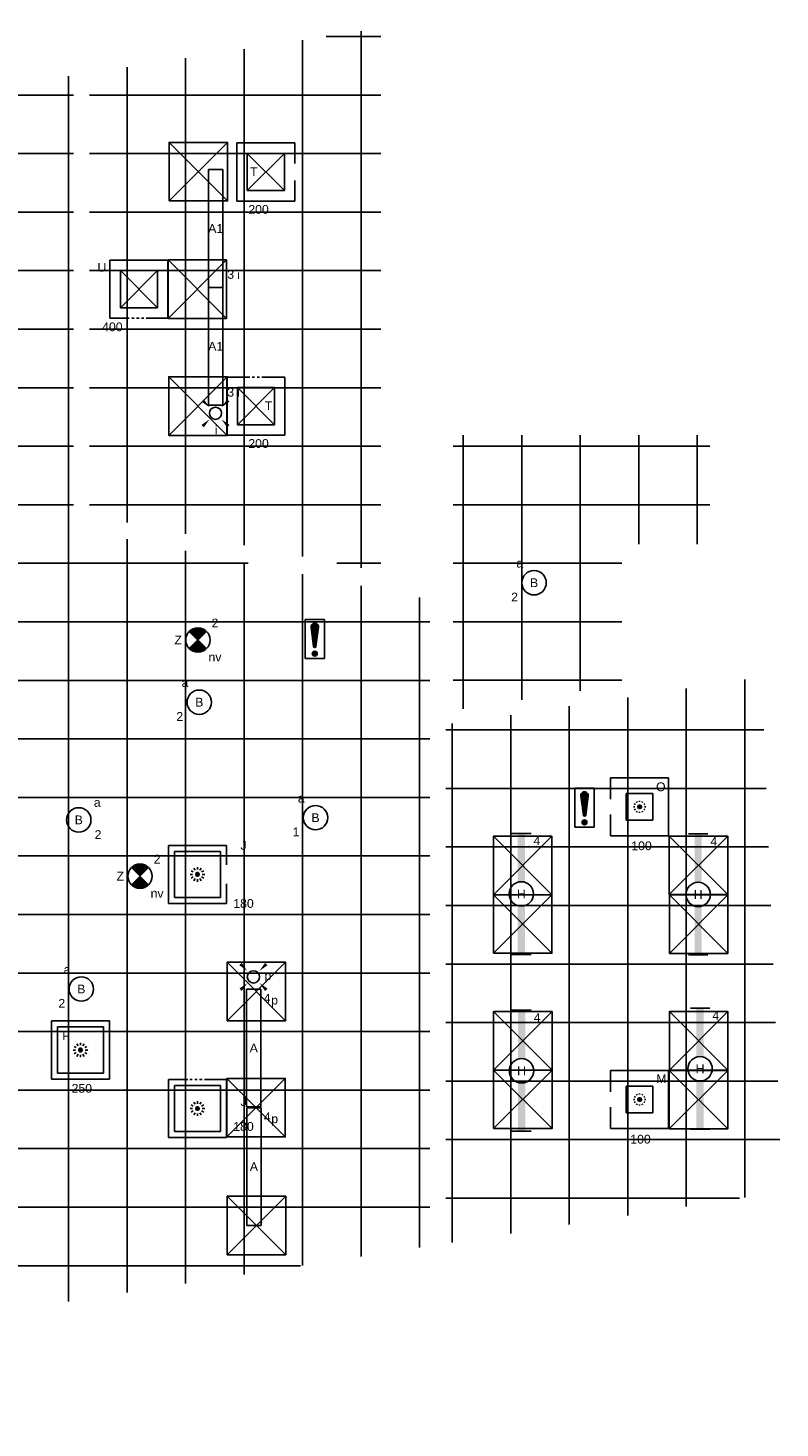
# Model space of a CAD drawing. Extents: x -238422 to 258194, y -34825 to 126331.
# Tile 232 of 239: x 35010 to 42723, y 111980 to 126331. Entities that reach past the tile are written whole.
import ezdxf
from ezdxf.enums import TextEntityAlignment as Align

# ---------------------------------------------------------------- set-up
doc = ezdxf.new("R2010")
doc.units = 0
doc.header["$LTSCALE"] = 50
doc.linetypes.add('CENTER2', pattern=[28.575000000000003, 19.05, -3.175, 3.175, -3.175])
doc.linetypes.add('STREEPJES', pattern=[0.1, 0.05, -0.05])
doc.layers.get('0').update_dxf_attribs({"linetype": 'CONTINUOUS'})
for name, color, linetype in [('45 Plafond 2D arcering', 7, 'CONTINUOUS'), ('EL6311--', 3, 'CONTINUOUS'), ('EL6350--', 3, 'CONTINUOUS'), ('EL6511--', 3, 'CONTINUOUS'), ('plafond', 112, 'CONTINUOUS'), ('WL570---_RETOUR_RST', 2, 'CONTINUOUS'), ('WL570---_RETOUR_RST_HL', 1, 'CONTINUOUS'), ('WL570---_TOEVOER_RST', 2, 'CONTINUOUS'), ('WL570---_TOEVOER_RST_HL', 1, 'CONTINUOUS'), ('WM5448--', 1, 'CONTINUOUS'), ('WM570---_RETOUR_RST_PR', 1, 'CONTINUOUS'), ('WM570---_TOEVOER_RST_PR', 1, 'CONTINUOUS')]:
    doc.layers.add(name, color=color, linetype=linetype)
doc.styles.add('BURO-018', font='ARIAL.TTF', dxfattribs={"height": 90})

# ---------------------------------------------------------------- blocks, each defined once
blk = doc.blocks.new('htsryu7zn')
at = {"layer": '45 Plafond 2D arcering', "linetype": 'Continuous'}
h = blk.add_hatch(dxfattribs=at)
h.set_pattern_fill('RASTER_600_0002', color=8, style=0, pattern_type=2)
h.set_pattern_definition([(0, (30625.36739994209, 72843.95119105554), (0, 600), []), (90, (30625.36739994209, 72843.95119105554), (-600, 0), [])])
h.paths.add_polyline_path([(33405.08430542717, 77017.46065286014), (30414.59016838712, 76555.85798899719), (30414.59016838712, 72022.73048164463), (33405.08430542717, 71442.83812234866)], flags=0)
h = blk.add_hatch(dxfattribs=at)
h.set_pattern_fill('RASTER_600_0002', color=8, style=0, pattern_type=2)
h.set_pattern_definition([(0, (33625.08430542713, 69243.66679821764), (0, 600), []), (90, (33625.08430542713, 69243.66679821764), (-600, 0), [])])
h.paths.add_polyline_path([(1589.784305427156, 69402.97527419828), (1589.784305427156, 65023.15312224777), (5090.59105797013, 64113.49226591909), (8679.623906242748, 63385.25253976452), (10407.58430542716, 63153.84873128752), (10407.58430542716, 66173.04681434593), (12338.50636076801, 66505.11495110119), (12338.50636076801, 62900.85031246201), (15883.74447567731, 62666.54895330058), (19516.49439845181, 62666.54895330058), (23063.58430542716, 62875.97645795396), (23063.58430542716, 67144.484631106), (26821.58430542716, 66892.25662070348), (26821.58430542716, 63445.11294807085), (33905.08430542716, 64534.14427380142), (33905.08430542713, 71159.59943887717), (30250.23141142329, 71887.50089476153), (30250.23141142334, 76531.01837378), (28797.97315610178, 76307.09496925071), (26790.0481258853, 75999.46039127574), (23228.58430542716, 75456.593134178), (23228.58430542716, 72595.20600644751), (21263.58430542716, 72635.12133474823), (21263.58430542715, 75325.77950658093), (19517.67460004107, 75218.58185682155), (15882.4014989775, 75226.99456087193), (14152.19942423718, 75341.25869356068), (14152.19942423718, 72279.25778238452), (8722.025329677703, 71260.69709745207), (8722.025329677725, 70804.63705421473, -1.84809440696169), (8406.617257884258, 70541.03078522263), (6524.844124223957, 70871.09492155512), (6467.911296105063, 71369.43989556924), (4730.965031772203, 71369.43989556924), (4759.042939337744, 71114.25627454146), (4520.304189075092, 71084.68717374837), (4452.06585292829, 71911.02590672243), (2966.35896073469, 71909.53881543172), (2966.35896073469, 69542.97527419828), (4844.391017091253, 69542.97527419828), (4744.97411247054, 69901.20686927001), (4977.282105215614, 69960.83508502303), (5137.311223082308, 69402.97527419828)], flags=0)
h.paths.add_polyline_path([(11309.43010723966, 68204.25745848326, -0.9982750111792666), (10900.77353110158, 70394.56248687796, -0.02693035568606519), (17030.54679136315, 71087.72118840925, -0.005800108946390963), (18356.37326709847, 71166.75901510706, -0.04752931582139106), (27931.4002837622, 70902.64555134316), (28143.00490102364, 70876.80858653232, -0.9944661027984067), (27874.77822847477, 68644.08530145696, 0.01039076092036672), (25448.24814760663, 68880.44764496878, 0.005770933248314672), (24200.56646095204, 68961.61529427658, 0.05625756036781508)], flags=0)
h = blk.add_hatch(dxfattribs=at)
h.set_pattern_fill('RASTER_600_0002', color=8, style=0, pattern_type=2)
h.set_pattern_definition([(270, (35874.05025582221, 72244.81557200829), (600, 0), []), (2.19360828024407e-14, (35874.05025582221, 72244.81557200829), (0, 600), [])])
h.paths.add_polyline_path([(34145.08430542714, 70024.03626303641), (35874.06395065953, 70288.5586008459), (35874.05025582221, 71724.89674704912), (36777.93194983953, 71724.90536515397), (36777.92129842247, 72842.04434887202), (34145.08430542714, 72842.04434887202)], flags=0)
h = blk.add_hatch(dxfattribs=at)
h.set_pattern_fill('RASTER_600_0002', color=8, style=0, pattern_type=2)
h.set_pattern_definition([(0, (34560.39961293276, 65136.20187560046), (0, 600), []), (90, (34560.39961293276, 65136.20187560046), (-600, 0), [])])
h.paths.add_polyline_path([(37498.08430542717, 65614.13872589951), (37310.06903651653, 70366.62877831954), (34188.05471089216, 69888.98143853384), (34070.08430542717, 69888.98143853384), (34070.08430542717, 64559.51170074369), (37498.08430542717, 65086.53921321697)], flags=0)
blk = doc.blocks.new('E001611207146')
at = {"color": 0}
for p, q in [((-12.07, -1.46), (-12.07, 1.46)), ((-12.07, 1.46), (12.07, 1.46)), ((12.07, 1.46), (12.07, -1.46)), ((12.07, -1.46), (-12.07, -1.46))]:
    blk.add_line(p, q, dxfattribs=at)
at = {"color": 0, "linetype": 'Continuous', "style": 'BURO-018'}
for tag, p in [('E_GKAST', (0, 8)), ('E_GROEP', (0, 5)), ('E_SGROEP', (4.5, 5)), ('E_ARMCODE', (0, 0)), ('E_SLET', (4.5, -3))]:
    blk.add_attdef(tag, text='', height=1.8, dxfattribs=at).set_placement(p, align=Align.MIDDLE)
blk = doc.blocks.new('1115B3A')
at = {"color": 0, "linetype": 'Continuous'}
blk.add_circle((0, 0), 2.5, dxfattribs=at)
at = {"color": 0, "linetype": 'Continuous', "style": 'BURO-018'}
for tag, p in [('E_GKAST', (0, 8)), ('E_GROEP', (0, 5)), ('E_SGROEP', (4.5, 5)), ('E_ARMCODE', (0, 0)), ('E_SLET', (4.5, -1))]:
    blk.add_attdef(tag, text='', height=1.8, dxfattribs=at).set_placement(p, align=Align.MIDDLE)
blk = doc.blocks.new('E00411')
at = {"color": 0, "linetype": 'Continuous'}
blk.add_circle((0, 0), 1.25, dxfattribs=at)
for points in [[(-2.891705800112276, 2.395768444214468), (-2.395768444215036, 2.891705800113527), (-1.237436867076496, 1.237436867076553)], [(2.395768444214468, 2.891705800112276), (2.891705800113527, 2.395768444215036), (1.237436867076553, 1.237436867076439)], [(-2.395768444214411, -2.891705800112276), (-2.89170580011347, -2.395768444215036), (-1.237436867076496, -1.237436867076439)], [(2.89170580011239, -2.395768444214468), (2.395768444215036, -2.891705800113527), (1.237436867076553, -1.237436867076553)]]:
    blk.add_solid(points, dxfattribs=at)
at = {"color": 0, "linetype": 'Continuous', "style": 'BURO-018'}
for tag, height, p in [('E_SLET1', 1.8, (-2.842e-13, 4.641705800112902)), ('E_GROEP', 1.799999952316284, (0, 0)), ('E_GKAST', 1.799999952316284, (0, 0))]:
    blk.add_attdef(tag, text='', height=height, dxfattribs=at).set_placement(p, align=Align.MIDDLE)
at = {"color": 0, "linetype": 'Continuous', "style": 'BURO-018', "flags": 1}
for tag in ['E_MATCODE', 'E_SGROEP']:
    blk.add_attdef(tag, text='', height=1.799999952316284, dxfattribs=at).set_placement((0, 0), align=Align.MIDDLE)
blk = doc.blocks.new('E00018')
at = {"color": 0, "linetype": 'Continuous'}
for p, q in [((-1.767766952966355, -1.767766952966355), (1.767766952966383, 1.767766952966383)), ((1.767766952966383, -1.767766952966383), (-1.767766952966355, 1.767766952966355))]:
    blk.add_line(p, q, dxfattribs=at)
at = {"color": 0, "linetype": 'Continuous', "const_width": 2.5}
for points in [[(-0.8838834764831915, 0.8838834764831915, -0.1989123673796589), (0, 1.25, -0.1989123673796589), (0.8838834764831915, 0.8838834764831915, -1)], [(-0.8838834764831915, -0.8838834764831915, 0.1989123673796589), (0, -1.25, 0.1989123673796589), (0.8838834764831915, -0.8838834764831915, 1)]]:
    blk.add_lwpolyline(points, format="xyb", dxfattribs=at)
blk = doc.blocks.new('1115B3A-NO1')
at = {"color": 0, "linetype": 'Continuous'}
blk.add_circle((0, 0), 2.5, dxfattribs=at)
at = {"color": 0, "zscale": 50}
blk.add_blockref('E00018', (0, 0), dxfattribs=at)
at = {"color": 0, "linetype": 'Continuous', "style": 'BURO-018'}
for tag, p in [('E_GKAST', (0, 8)), ('E_GROEP', (0, 5)), ('E_SGROEP', (4.5, 5)), ('E_ARMCODE', (0, 0)), ('E_SLET', (4.5, -1))]:
    blk.add_attdef(tag, text='', height=1.8, dxfattribs=at).set_placement(p, align=Align.MIDDLE)
blk = doc.blocks.new('1115B61240')
at = {"color": 0}
for p, q in [((-12.4, 2), (-12.4, -2)), ((12.4, 2), (12.4, -2))]:
    blk.add_line(p, q, dxfattribs=at)
at = {"color": 0, "linetype": 'Continuous'}
blk.add_circle((0, 0), 2.5, dxfattribs=at)
at = {"color": 0}
for points in [[(-2.5, 0.75), (-12.4, 0.75), (-2.5, -0.75), (-12.4, -0.75)], [(2.5, 0.75), (12.4, 0.75), (2.5, -0.75), (12.4, -0.75)]]:
    blk.add_solid(points, dxfattribs=at)
at = {"color": 0, "linetype": 'Continuous', "style": 'BURO-018'}
for tag, p in [('E_GKAST', (0, 8)), ('E_GROEP', (0, 5)), ('E_SGROEP', (4.5, 5)), ('E_ARMCODE', (0, 0)), ('E_SLET', (4.5, -3))]:
    blk.add_attdef(tag, text='', height=1.8, dxfattribs=at).set_placement(p, align=Align.MIDDLE)
blk = doc.blocks.new('*X32')
at = {"color": 0}
for p, q in [((159.4, 200.2623523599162), (159.4, 201.9499999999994)), ((159.6, 198.6749015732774), (159.6, 202.1344288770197)), ((159.8, 197.3500000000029), (159.8, 202.2228416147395)), ((160, 197.25), (160, 202.25)), ((160.2, 197.3500000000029), (160.2, 202.2228416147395)), ((160.4, 198.6749015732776), (160.4, 202.1344288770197)), ((160.6, 200.2623523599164), (160.6, 201.9499999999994)), ((159.6, 195.7000000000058), (159.6, 196.2999999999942)), ((159.8, 195.5417424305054), (159.8, 196.4582575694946)), ((160, 195.5), (160, 196.5)), ((160.2, 195.5417424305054), (160.2, 196.4582575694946)), ((160.4, 195.7000000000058), (160.4, 196.2999999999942))]:
    blk.add_line(p, q, dxfattribs=at)
blk = doc.blocks.new('1116A7')
at = {"color": 0, "linetype": 'Continuous'}
for p, q in [((-2, -4), (-2, 4)), ((-2, 4), (2, 4)), ((2, 4), (2, -4)), ((-0.7441175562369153, 2.40625), (-0.2480391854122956, -1.53125)), ((0.7441175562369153, 2.40625), (0.2480391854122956, -1.53125)), ((2, -4), (-2, -4))]:
    blk.add_line(p, q, dxfattribs=at)
blk.add_circle((0, -3), 0.5, dxfattribs=at)
for centre, radius, start, end in [((0, 2.5), 0.75, 352.8192442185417, 187.1807557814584), ((0, -1.5), 0.25, 187.1807557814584, 352.8192442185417)]:
    blk.add_arc(centre, radius, start, end, dxfattribs=at)
blk.add_blockref('*X32', (-160, -199), dxfattribs=at)
at = {"color": 0, "linetype": 'Continuous', "style": 'BURO-018'}
blk.add_attdef('E_TEXT1', text='', height=1.8, dxfattribs=at).set_placement((0, 6.5), align=Align.MIDDLE)
at = {"color": 0, "linetype": 'Continuous', "style": 'BURO-018', "flags": 1}
blk.add_attdef('E_MATCODE', (0, 0), '', height=1.799999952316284, dxfattribs=at)
blk = doc.blocks.new('*U362')
at = {"color": 0, "ltscale": 10}
for p, q in [((297.5, 297.5, -2757.5), (-297.5, 297.5, -2757.5)), ((-297.5, 297.5, -2757.5), (-297.5, -297.5, -2757.5)), ((297.5, -297.5, -2757.5), (297.5, 297.5, -2757.5)), ((236.5, 236.5, -2757.5), (-236.5, 236.5, -2757.5)), ((-236.5, -236.5, -2757.5), (-236.5, 236.5, -2757.5)), ((236.5, -236.5, -2757.5), (236.5, 236.5, -2757.5)), ((236.5, -236.5, -2757.5), (-236.5, -236.5, -2757.5)), ((-297.5, -297.5, -2757.5), (297.5, -297.5, -2757.5))]:
    blk.add_line(p, q, dxfattribs=at)
at = {"color": 8, "linetype": 'STREEPJES', "ltscale": 10}
for q in [(-100, 0, -2757.5), (-86.60254037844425, 50, -2757.5), (-86.60254037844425, -50, -2757.5), (-50, 86.60254037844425, -2757.5), (-50, -86.60254037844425, -2757.5), (0, 100, -2757.5), (50, 86.60254037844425, -2757.5), (86.60254037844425, 50, -2757.5), (0, -100, -2757.5), (50, -86.60254037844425, -2757.5), (86.60254037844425, -50, -2757.5), (100, 0, -2757.5)]:
    blk.add_line((0, 0, -2757.5), q, dxfattribs=at)
at = {"layer": 'WL570---_RETOUR_RST_HL', "linetype": 'CENTER2'}
blk.add_circle((0, 0, -2757.5), 0.075, dxfattribs=at)
at = {"layer": 'WL570---_RETOUR_RST', "color": 1, "style": 'BURO-018'}
for tag in ['MC', 'Q']:
    blk.add_attdef(tag, text='', height=90, dxfattribs=at).set_placement((0, 0), align=Align.MIDDLE)
at = {"layer": 'WM570---_RETOUR_RST_PR', "color": 1, "style": 'BURO-018'}
blk.add_attdef('POSNR', text='', height=90, dxfattribs=at).set_placement((0, 0), align=Align.MIDDLE)
blk = doc.blocks.new('*U1130')
at = {"color": 0, "ltscale": 10}
for p, q in [((297.5, 297.5, -2757.5), (-297.5, 297.5, -2757.5)), ((-297.5, 297.5, -2757.5), (-297.5, -297.5, -2757.5)), ((297.5, 97.30046948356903, -2757.5), (297.5, 297.5, -2757.5)), ((236.5, 236.5, -2757.5), (-236.5, 236.5, -2757.5)), ((-236.5, -236.5, -2757.5), (-236.5, 236.5, -2757.5)), ((236.5, -236.5, -2757.5), (236.5, 236.5, -2757.5)), ((297.5, -297.5, -2757.5), (297.5, -97.30046948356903, -2757.5)), ((236.5, -236.5, -2757.5), (-236.5, -236.5, -2757.5)), ((-297.5, -297.5, -2757.5), (297.5, -297.5, -2757.5))]:
    blk.add_line(p, q, dxfattribs=at)
at = {"color": 8, "linetype": 'STREEPJES', "ltscale": 10}
for q in [(-100, 0, -2757.5), (-86.60254037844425, 50, -2757.5), (-86.60254037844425, -50, -2757.5), (-50, 86.60254037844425, -2757.5), (-50, -86.60254037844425, -2757.5), (0, 100, -2757.5), (50, 86.60254037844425, -2757.5), (86.60254037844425, 50, -2757.5), (0, -100, -2757.5), (50, -86.60254037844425, -2757.5), (86.60254037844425, -50, -2757.5), (100, 0, -2757.5)]:
    blk.add_line((0, 0, -2757.5), q, dxfattribs=at)
at = {"layer": 'WL570---_TOEVOER_RST_HL', "linetype": 'CENTER2'}
blk.add_circle((0, 0, -2757.5), 0.075, dxfattribs=at)
at = {"layer": 'WL570---_TOEVOER_RST', "color": 1, "style": 'BURO-018'}
for tag in ['MC', 'Q']:
    blk.add_attdef(tag, text='', height=90, dxfattribs=at).set_placement((0, 0), align=Align.MIDDLE)
at = {"layer": 'WM570---_TOEVOER_RST_PR', "color": 1, "style": 'BURO-018'}
blk.add_attdef('POSNR', text='', height=90, dxfattribs=at).set_placement((0, 0), align=Align.MIDDLE)
blk = doc.blocks.new('*U1131')
at = {"color": 0, "ltscale": 10}
for p, q in [((-97.30046948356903, 297.5, -2757.5), (-297.5, 297.5, -2757.5)), ((-297.5, 297.5, -2757.5), (-297.5, -297.5, -2757.5)), ((297.5, 297.5, -2757.5), (97.30046948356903, 297.5, -2757.5)), ((297.5, -297.5, -2757.5), (297.5, 297.5, -2757.5)), ((236.5, 236.5, -2757.5), (-236.5, 236.5, -2757.5)), ((-236.5, -236.5, -2757.5), (-236.5, 236.5, -2757.5)), ((236.5, -236.5, -2757.5), (236.5, 236.5, -2757.5)), ((236.5, -236.5, -2757.5), (-236.5, -236.5, -2757.5)), ((-297.5, -297.5, -2757.5), (297.5, -297.5, -2757.5))]:
    blk.add_line(p, q, dxfattribs=at)
at = {"color": 8, "linetype": 'STREEPJES', "ltscale": 10}
for p, q in [((97.30046948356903, 297.5, -2757.5), (-97.30046948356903, 297.5, -2757.5)), ((0, 0, -2757.5), (-100, 0, -2757.5)), ((0, 0, -2757.5), (-86.60254037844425, 50, -2757.5)), ((0, 0, -2757.5), (-86.60254037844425, -50, -2757.5)), ((0, 0, -2757.5), (-50, 86.60254037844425, -2757.5)), ((0, 0, -2757.5), (-50, -86.60254037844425, -2757.5)), ((0, 0, -2757.5), (0, 100, -2757.5)), ((0, 0, -2757.5), (50, 86.60254037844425, -2757.5)), ((0, 0, -2757.5), (86.60254037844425, 50, -2757.5)), ((0, 0, -2757.5), (0, -100, -2757.5)), ((0, 0, -2757.5), (50, -86.60254037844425, -2757.5)), ((0, 0, -2757.5), (86.60254037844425, -50, -2757.5)), ((0, 0, -2757.5), (100, 0, -2757.5))]:
    blk.add_line(p, q, dxfattribs=at)
at = {"layer": 'WL570---_TOEVOER_RST_HL', "linetype": 'CENTER2'}
blk.add_circle((0, 0, -2757.5), 0.075, dxfattribs=at)
at = {"layer": 'WL570---_TOEVOER_RST', "color": 1, "style": 'BURO-018'}
for tag in ['MC', 'Q']:
    blk.add_attdef(tag, text='', height=90, dxfattribs=at).set_placement((0, 0), align=Align.MIDDLE)
at = {"layer": 'WM570---_TOEVOER_RST_PR', "color": 1, "style": 'BURO-018'}
blk.add_attdef('POSNR', text='', height=90, dxfattribs=at).set_placement((0, 0), align=Align.MIDDLE)
blk = doc.blocks.new('*U364')
at = {"color": 0, "ltscale": 10}
for p, q in [((297.5, 297.5, -2710), (-297.5, 297.5, -2710)), ((-297.5, 297.5, -2710), (-297.5, 79.9819607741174, -2710)), ((297.5, -297.5, -2710), (297.5, 297.5, -2710)), ((136.5, 136.5, -2710), (-136.5, 136.5, -2710)), ((-136.5, -136.5, -2710), (-136.5, 136.5, -2710)), ((136.5, -136.5, -2710), (136.5, 136.5, -2710)), ((-297.5, -80.01811126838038, -2710), (-297.5, -297.5, -2710)), ((136.5, -136.5, -2710), (-136.5, -136.5, -2710)), ((-297.5, -297.5, -2710), (297.5, -297.5, -2710))]:
    blk.add_line(p, q, dxfattribs=at)
at = {"color": 8, "linetype": 'STREEPJES', "ltscale": 10}
for q in [(-62.5, 0, -2710), (-54.12658773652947, 31.25, -2710), (-54.12658773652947, -31.25, -2710), (-31.25, 54.12658773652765, -2710), (-31.25, -54.12658773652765, -2710), (0, 62.5, -2710), (31.25, 54.12658773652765, -2710), (54.12658773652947, 31.25, -2710), (0, -62.5, -2710), (31.25, -54.12658773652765, -2710), (54.12658773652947, -31.25, -2710), (62.5, 0, -2710)]:
    blk.add_line((0, 0, -2710), q, dxfattribs=at)
at = {"layer": 'WL570---_TOEVOER_RST_HL', "linetype": 'CENTER2'}
blk.add_circle((0, 0, -2710), 0.075, dxfattribs=at)
at = {"layer": 'WL570---_TOEVOER_RST', "color": 1, "style": 'BURO-018'}
for tag in ['MC', 'Q']:
    blk.add_attdef(tag, text='', height=90, dxfattribs=at).set_placement((0, 0), align=Align.MIDDLE)
at = {"layer": 'WM570---_TOEVOER_RST_PR', "color": 1, "style": 'BURO-018'}
blk.add_attdef('POSNR', text='', height=90, dxfattribs=at).set_placement((0, 0), align=Align.MIDDLE)
blk = doc.blocks.new('*U365')
at = {"color": 0, "ltscale": 10}
for p, q in [((297.5, 297.5, -2710), (-297.5, 297.5, -2710)), ((-297.5, 297.5, -2710), (-297.5, 79.99455600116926, -2710)), ((297.5, -297.5, -2710), (297.5, 297.5, -2710)), ((136.5, 136.5, -2710), (-136.5, 136.5, -2710)), ((-136.5, -136.5, -2710), (-136.5, 136.5, -2710)), ((136.5, -136.5, -2710), (136.5, 136.5, -2710)), ((-297.5, -80.00544970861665, -2710), (-297.5, -297.5, -2710)), ((136.5, -136.5, -2710), (-136.5, -136.5, -2710)), ((-297.5, -297.5, -2710), (297.5, -297.5, -2710))]:
    blk.add_line(p, q, dxfattribs=at)
at = {"color": 8, "linetype": 'STREEPJES', "ltscale": 10}
for q in [(-62.5, 0, -2710), (-54.12658773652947, 31.25, -2710), (-54.12658773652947, -31.25, -2710), (-31.25, 54.12658773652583, -2710), (-31.25, -54.12658773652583, -2710), (0, 62.5, -2710), (31.25, 54.12658773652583, -2710), (54.12658773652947, 31.25, -2710), (0, -62.5, -2710), (31.25, -54.12658773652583, -2710), (54.12658773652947, -31.25, -2710), (62.5, 0, -2710)]:
    blk.add_line((0, 0, -2710), q, dxfattribs=at)
at = {"layer": 'WL570---_RETOUR_RST_HL', "linetype": 'CENTER2'}
blk.add_circle((0, 0, -2710), 0.075, dxfattribs=at)
at = {"layer": 'WL570---_RETOUR_RST', "color": 1, "style": 'BURO-018'}
for tag in ['MC', 'Q']:
    blk.add_attdef(tag, text='', height=90, dxfattribs=at).set_placement((0, 0), align=Align.MIDDLE)
at = {"layer": 'WM570---_RETOUR_RST_PR', "color": 1, "style": 'BURO-018'}
blk.add_attdef('POSNR', text='', height=90, dxfattribs=at).set_placement((0, 0), align=Align.MIDDLE)
blk = doc.blocks.new('*U204')
at = {"color": 0, "ltscale": 10}
for p, q in [((297.5, 297.5, -2757.5), (-297.5, 297.5, -2757.5)), ((-297.5, -297.5, -2757.5), (-297.5, 297.5, -2757.5)), ((297.5, -297.5, -2757.5), (297.5, 297.5, -2757.5)), ((191, 191, -2757.5), (-191, 191, -2757.5)), ((-191, -191, -2757.5), (-191, 191, -2757.5)), ((191, -191, -2757.5), (-191, 191, -2757.5)), ((-191, -191, -2757.5), (191, 191, -2757.5)), ((191, -191, -2757.5), (191, 191, -2757.5)), ((191, -191, -2757.5), (-191, -191, -2757.5)), ((-99.55735289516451, -297.5, -2757.5), (-297.5, -297.5, -2757.5)), ((297.5, -297.5, -2757.5), (100.4484552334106, -297.5, -2757.5))]:
    blk.add_line(p, q, dxfattribs=at)
at = {"color": 8, "linetype": 'STREEPJES', "ltscale": 10}
blk.add_line((100.4484552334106, -297.5, -2757.5), (-99.55735289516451, -297.5, -2757.5), dxfattribs=at)
at = {"layer": 'WL570---_RETOUR_RST_HL', "linetype": 'CENTER2'}
blk.add_circle((0, 0, -2757.5), 0.075, dxfattribs=at)
at = {"layer": 'WL570---_RETOUR_RST', "color": 1, "style": 'BURO-018'}
for tag in ['MC', 'Q']:
    blk.add_attdef(tag, text='', height=90, dxfattribs=at).set_placement((0, 0), align=Align.MIDDLE)
at = {"layer": 'WM570---_RETOUR_RST_PR', "color": 1, "style": 'BURO-018'}
blk.add_attdef('POSNR', text='', height=90, dxfattribs=at).set_placement((0, 0), align=Align.MIDDLE)
blk = doc.blocks.new('*U2110')
at = {"color": 0, "ltscale": 10}
for p, q in [((-86.61971830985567, 297.5, -2760), (-297.5, 297.5, -2760)), ((-297.5, -297.5, -2760), (-297.5, 297.5, -2760)), ((297.5, 297.5, -2760), (86.61971830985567, 297.5, -2760)), ((297.5, -297.5, -2760), (297.5, 297.5, -2760)), ((191, 191, -2760), (-191, 191, -2760)), ((-191, -191, -2760), (-191, 191, -2760)), ((191, -191, -2760), (-191, 191, -2760)), ((-191, -191, -2760), (191, 191, -2760)), ((191, -191, -2760), (191, 191, -2760)), ((191, -191, -2760), (-191, -191, -2760)), ((297.5, -297.5, -2760), (-297.5, -297.5, -2760))]:
    blk.add_line(p, q, dxfattribs=at)
at = {"color": 8, "linetype": 'STREEPJES', "ltscale": 10}
blk.add_line((86.61971830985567, 297.5, -2760), (-86.61971830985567, 297.5, -2760), dxfattribs=at)
at = {"layer": 'WL570---_TOEVOER_RST_HL', "linetype": 'CENTER2'}
blk.add_circle((0, 0, -2760), 0.075, dxfattribs=at)
at = {"layer": 'WL570---_TOEVOER_RST', "color": 1, "style": 'BURO-018'}
for tag in ['MC', 'Q']:
    blk.add_attdef(tag, text='', height=90, dxfattribs=at).set_placement((0, 0), align=Align.MIDDLE)
at = {"layer": 'WM570---_TOEVOER_RST_PR', "color": 1, "style": 'BURO-018'}
blk.add_attdef('POSNR', text='', height=90, dxfattribs=at).set_placement((0, 0), align=Align.MIDDLE)
blk = doc.blocks.new('*U2112')
at = {"color": 0, "ltscale": 10}
for p, q in [((297.5, 297.5, -2760), (-297.5, 297.5, -2760)), ((-297.5, -297.5, -2760), (-297.5, 297.5, -2760)), ((297.5, 86.61971830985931, -2760), (297.5, 297.5, -2760)), ((191, 191, -2760), (-191, 191, -2760)), ((-191, -191, -2760), (-191, 191, -2760)), ((191, -191, -2760), (-191, 191, -2760)), ((-191, -191, -2760), (191, 191, -2760)), ((191, -191, -2760), (191, 191, -2760)), ((297.5, -297.5, -2760), (297.5, -86.61971830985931, -2760)), ((191, -191, -2760), (-191, -191, -2760)), ((297.5, -297.5, -2760), (-297.5, -297.5, -2760))]:
    blk.add_line(p, q, dxfattribs=at)
at = {"layer": 'WL570---_TOEVOER_RST_HL', "linetype": 'CENTER2'}
blk.add_circle((0, 0, -2760), 0.075, dxfattribs=at)
at = {"layer": 'WL570---_TOEVOER_RST', "color": 1, "style": 'BURO-018'}
for tag in ['MC', 'Q']:
    blk.add_attdef(tag, text='', height=90, dxfattribs=at).set_placement((0, 0), align=Align.MIDDLE)
at = {"layer": 'WM570---_TOEVOER_RST_PR', "color": 1, "style": 'BURO-018'}
blk.add_attdef('POSNR', text='', height=90, dxfattribs=at).set_placement((0, 0), align=Align.MIDDLE)
blk = doc.blocks.new('gffd')
at = {"layer": 'EL6311--'}
for p, q in [((-138056.659057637, 23665.57319086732), (-138656.659057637, 24265.57319086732)), ((-138656.659057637, 23665.57319086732), (-138056.659057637, 24265.57319086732))]:
    blk.add_line(p, q, dxfattribs=at)
blk.add_lwpolyline([(-138656.659057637, 23665.57319086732), (-138056.659057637, 23665.57319086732), (-138056.659057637, 24265.57319086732), (-138656.659057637, 24265.57319086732)], close=True, dxfattribs=at)

msp = doc.modelspace()

# ---------------------------------------------------------------- block references
at = {"layer": 'EL6311--'}
ref = msp.add_blockref('E001611207146', (36935.28703600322, 124276.3040447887), dxfattribs=dict(at, xscale=50, yscale=50, zscale=50, rotation=270))
ref.add_attrib('E_ARMCODE', 'A1', dxfattribs={"layer": '0', "color": 1, "linetype": 'Continuous', "height": 90, "style": 'BURO-018'}).set_placement((36935.28703600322, 124276.3040447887), align=Align.MIDDLE)
ref.add_attrib('E_SLET', 'i', dxfattribs={"layer": '0', "color": 1, "linetype": 'Continuous', "height": 90, "style": 'BURO-018'}).set_placement((37170.27255333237, 123806.6363327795), align=Align.MIDDLE)
ref.add_attrib('E_GROEP', '3', dxfattribs={"layer": '0', "color": 1, "linetype": 'Continuous', "height": 90, "style": 'BURO-018'}).set_placement((37088.88060289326, 123805.5686327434), align=Align.MIDDLE)
ref = msp.add_blockref('E001611207146', (36935.28703600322, 123068.4780725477), dxfattribs=dict(at, xscale=50, yscale=50, zscale=50, rotation=270))
ref.add_attrib('E_ARMCODE', 'A1', dxfattribs={"layer": '0', "color": 1, "linetype": 'Continuous', "height": 90, "style": 'BURO-018'}).set_placement((36935.28703600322, 123068.4780725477), align=Align.MIDDLE)
ref.add_attrib('E_SLET', 'i', dxfattribs={"layer": '0', "color": 1, "linetype": 'Continuous', "height": 90, "style": 'BURO-018'}).set_placement((37170.27255333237, 122598.8103605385), align=Align.MIDDLE)
ref.add_attrib('E_GROEP', '3', dxfattribs={"layer": '0', "color": 1, "linetype": 'Continuous', "height": 90, "style": 'BURO-018'}).set_placement((37088.88060289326, 122597.7426605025), align=Align.MIDDLE)
ref = msp.add_blockref('E00411', (36933.00093713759, 122381.8807949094), dxfattribs=dict(at, xscale=50, yscale=50, zscale=50))
ref.add_attrib('E_SLET1', 'i', dxfattribs={"layer": '0', "color": 1, "linetype": 'Continuous', "height": 90, "style": 'BURO-018'}).set_placement((36938.76858178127, 122213.2219306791), align=Align.MIDDLE)
ref = msp.add_blockref('1115B3A', (40200.60337200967, 120644.7940324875), dxfattribs=dict(at, xscale=50.00000000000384, yscale=50, zscale=50, rotation=171.1197738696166))
ref.add_attrib('E_ARMCODE', 'B', dxfattribs={"layer": '0', "color": 1, "linetype": 'Continuous', "height": 90, "style": 'BURO-018'}).set_placement((40200.60337200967, 120644.7940324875), align=Align.MIDDLE)
ref.add_attrib('E_SLET', 'a', dxfattribs={"layer": '0', "color": 1, "linetype": 'Continuous', "height": 90, "style": 'BURO-018'}).set_placement((40054.71570924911, 120844.7109898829), align=Align.MIDDLE)
ref.add_attrib('E_GROEP', '2', dxfattribs={"layer": '0', "color": 1, "linetype": 'Continuous', "height": 90, "style": 'BURO-018'}).set_placement((40000.6864146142, 120498.9063697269), align=Align.MIDDLE)
ref = msp.add_blockref('1115B3A', (36766.3787893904, 119420.1599646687), dxfattribs=dict(at, xscale=50.00000000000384, yscale=50, zscale=50, rotation=171.1197738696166))
ref.add_attrib('E_ARMCODE', 'B', dxfattribs={"layer": '0', "color": 1, "linetype": 'Continuous', "height": 90, "style": 'BURO-018'}).set_placement((36766.3787893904, 119420.1599646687), align=Align.MIDDLE)
ref.add_attrib('E_SLET', 'a', dxfattribs={"layer": '0', "color": 1, "linetype": 'Continuous', "height": 90, "style": 'BURO-018'}).set_placement((36620.49112662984, 119620.0769220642), align=Align.MIDDLE)
ref.add_attrib('E_GROEP', '2', dxfattribs={"layer": '0', "color": 1, "linetype": 'Continuous', "height": 90, "style": 'BURO-018'}).set_placement((36566.46183199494, 119274.2723019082), align=Align.MIDDLE)
ref = msp.add_blockref('1115B3A', (35530.68025946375, 118213.9807882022), dxfattribs=dict(at, xscale=50.00000000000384, yscale=50, zscale=50, rotation=171.1197738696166))
ref.add_attrib('E_ARMCODE', 'B', dxfattribs={"layer": '0', "color": 1, "linetype": 'Continuous', "height": 90, "style": 'BURO-018'}).set_placement((35530.68025946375, 118213.9807882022), align=Align.MIDDLE)
ref.add_attrib('E_SLET', 'a', dxfattribs={"layer": '0', "color": 1, "linetype": 'Continuous', "height": 90, "style": 'BURO-018'}).set_placement((35719.99579302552, 118392.5600613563), align=Align.MIDDLE)
ref.add_attrib('E_GROEP', '2', dxfattribs={"layer": '0', "color": 1, "linetype": 'Continuous', "height": 90, "style": 'BURO-018'}).set_placement((35728.12836951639, 118063.8256545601), align=Align.MIDDLE)
ref = msp.add_blockref('1115B3A', (37958.95101713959, 118236.9186999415), dxfattribs=dict(at, xscale=50.00000000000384, yscale=50, zscale=50, rotation=171.1197738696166))
ref.add_attrib('E_ARMCODE', 'B', dxfattribs={"layer": '0', "color": 1, "linetype": 'Continuous', "height": 90, "style": 'BURO-018'}).set_placement((37958.95101713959, 118236.9186999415), align=Align.MIDDLE)
ref.add_attrib('E_SLET', 'a', dxfattribs={"layer": '0', "color": 1, "linetype": 'Continuous', "height": 90, "style": 'BURO-018'}).set_placement((37813.06335437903, 118436.8356573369), align=Align.MIDDLE)
ref.add_attrib('E_GROEP', '1', dxfattribs={"layer": '0', "color": 1, "linetype": 'Continuous', "height": 90, "style": 'BURO-018'}).set_placement((37759.03405974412, 118091.0310371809), align=Align.MIDDLE)
ref = msp.add_blockref('1115B61240', (40069.44164982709, 117455.170812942), dxfattribs=dict(at, xscale=50, yscale=50, zscale=50, rotation=270))
ref.add_attrib('E_ARMCODE', 'H', dxfattribs={"layer": '0', "color": 1, "linetype": 'Continuous', "height": 90, "style": 'BURO-018'}).set_placement((40069.44164982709, 117455.170812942), align=Align.MIDDLE)
ref.add_attrib('E_GROEP', '4', dxfattribs={"layer": '0', "color": 1, "linetype": 'Continuous', "height": 90, "style": 'BURO-018'}).set_placement((40229.44165221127, 118000.170812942), align=Align.MIDDLE)
ref = msp.add_blockref('1115B61240', (41883.81962605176, 117449.3545780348), dxfattribs=dict(at, xscale=50, yscale=50, zscale=50, rotation=270))
ref.add_attrib('E_ARMCODE', 'H', dxfattribs={"layer": '0', "color": 1, "linetype": 'Continuous', "height": 90, "style": 'BURO-018'}).set_placement((41883.81962605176, 117449.3545780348), align=Align.MIDDLE)
ref.add_attrib('E_GROEP', '4', dxfattribs={"layer": '0', "color": 1, "linetype": 'Continuous', "height": 90, "style": 'BURO-018'}).set_placement((42043.81962843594, 117994.3545780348), align=Align.MIDDLE)
ref = msp.add_blockref('1115B3A', (35556.22662041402, 116480.0904143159), dxfattribs=dict(at, xscale=50.00000000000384, yscale=50, zscale=50, rotation=171.1197738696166))
ref.add_attrib('E_ARMCODE', 'B', dxfattribs={"layer": '0', "color": 1, "linetype": 'Continuous', "height": 90, "style": 'BURO-018'}).set_placement((35556.22662041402, 116480.0904143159), align=Align.MIDDLE)
ref.add_attrib('E_SLET', 'a', dxfattribs={"layer": '0', "color": 1, "linetype": 'Continuous', "height": 90, "style": 'BURO-018'}).set_placement((35410.33895765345, 116680.0073717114), align=Align.MIDDLE)
ref.add_attrib('E_GROEP', '2', dxfattribs={"layer": '0', "color": 1, "linetype": 'Continuous', "height": 90, "style": 'BURO-018'}).set_placement((35356.30966301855, 116334.2027515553), align=Align.MIDDLE)
ref = msp.add_blockref('E00411', (37321.96801573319, 116604.0351940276), dxfattribs=dict(at, xscale=50, yscale=50, zscale=50))
ref.add_attrib('E_SLET1', 'p', dxfattribs={"layer": '0', "color": 1, "linetype": 'Continuous', "height": 90, "style": 'BURO-018'}).set_placement((37469.82638127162, 116604.0351940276), align=Align.MIDDLE)
ref = msp.add_blockref('E001611207146', (37325.63164176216, 115876.1793461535), dxfattribs=dict(at, xscale=50, yscale=50, zscale=50, rotation=90))
ref.add_attrib('E_ARMCODE', 'A', dxfattribs={"layer": '0', "color": 1, "linetype": 'Continuous', "height": 90, "style": 'BURO-018'}).set_placement((37325.63164176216, 115876.1793461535), align=Align.MIDDLE)
ref.add_attrib('E_SLET', 'p', dxfattribs={"layer": '0', "color": 1, "linetype": 'Continuous', "height": 90, "style": 'BURO-018'}).set_placement((37539.14100141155, 116352.6312871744), align=Align.MIDDLE)
ref.add_attrib('E_GROEP', '4', dxfattribs={"layer": '0', "color": 1, "linetype": 'Continuous', "height": 90, "style": 'BURO-018'}).set_placement((37462.29606757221, 116385.822822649), align=Align.MIDDLE)
ref = msp.add_blockref('1115B61240', (40072.23214512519, 115641.9926315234), dxfattribs=dict(at, xscale=50, yscale=50, zscale=50, rotation=270))
ref.add_attrib('E_ARMCODE', 'H', dxfattribs={"layer": '0', "color": 1, "linetype": 'Continuous', "height": 90, "style": 'BURO-018'}).set_placement((40072.23214512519, 115641.9926315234), align=Align.MIDDLE)
ref.add_attrib('E_GROEP', '4', dxfattribs={"layer": '0', "color": 1, "linetype": 'Continuous', "height": 90, "style": 'BURO-018'}).set_placement((40232.23214750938, 116186.9926315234), align=Align.MIDDLE)
ref = msp.add_blockref('1115B61240', (41903.59187869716, 115662.5087884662), dxfattribs=dict(at, xscale=50, yscale=50, zscale=50, rotation=270))
ref.add_attrib('E_ARMCODE', 'H', dxfattribs={"layer": '0', "color": 1, "linetype": 'Continuous', "height": 90, "style": 'BURO-018'}).set_placement((41903.59187869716, 115662.5087884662), align=Align.MIDDLE)
ref.add_attrib('E_GROEP', '4', dxfattribs={"layer": '0', "color": 1, "linetype": 'Continuous', "height": 90, "style": 'BURO-018'}).set_placement((42063.59188108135, 116207.5087884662), align=Align.MIDDLE)
ref = msp.add_blockref('E001611207146', (37327.00712396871, 114660.2735040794), dxfattribs=dict(at, xscale=50, yscale=50, zscale=50, rotation=90))
ref.add_attrib('E_ARMCODE', 'A', dxfattribs={"layer": '0', "color": 1, "linetype": 'Continuous', "height": 90, "style": 'BURO-018'}).set_placement((37327.00712396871, 114660.2735040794), align=Align.MIDDLE)
ref.add_attrib('E_SLET', 'p', dxfattribs={"layer": '0', "color": 1, "linetype": 'Continuous', "height": 90, "style": 'BURO-018'}).set_placement((37540.51648361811, 115136.7254451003), align=Align.MIDDLE)
ref.add_attrib('E_GROEP', '4', dxfattribs={"layer": '0', "color": 1, "linetype": 'Continuous', "height": 90, "style": 'BURO-018'}).set_placement((37463.67154977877, 115169.9169805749), align=Align.MIDDLE)
at = {"layer": 'EL6350--'}
ref = msp.add_blockref('1115B3A-NO1', (36752.5385871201, 120057.6807224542), dxfattribs=dict(at, xscale=50, yscale=50, zscale=50))
ref.add_attrib('E_ARMCODE', 'Z', dxfattribs={"layer": '0', "color": 1, "linetype": 'Continuous', "height": 90, "style": 'BURO-018'}).set_placement((36549.76025409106, 120057.6807224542), align=Align.MIDDLE)
ref.add_attrib('E_SLET', 'nv', dxfattribs={"layer": '0', "color": 1, "linetype": 'Continuous', "height": 90, "style": 'BURO-018'}).set_placement((36927.5385871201, 119882.6807224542), align=Align.MIDDLE)
ref.add_attrib('E_GROEP', '2', dxfattribs={"layer": '0', "color": 1, "linetype": 'Continuous', "height": 90, "style": 'BURO-018'}).set_placement((36927.5385871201, 120232.6807224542), align=Align.MIDDLE)
ref = msp.add_blockref('1115B3A-NO1', (36158.93219113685, 117637.0285979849), dxfattribs=dict(at, xscale=50, yscale=50, zscale=50))
ref.add_attrib('E_ARMCODE', 'Z', dxfattribs={"layer": '0', "color": 1, "linetype": 'Continuous', "height": 90, "style": 'BURO-018'}).set_placement((35956.15385810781, 117637.0285979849), align=Align.MIDDLE)
ref.add_attrib('E_SLET', 'nv', dxfattribs={"layer": '0', "color": 1, "linetype": 'Continuous', "height": 90, "style": 'BURO-018'}).set_placement((36333.93219113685, 117462.0285979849), align=Align.MIDDLE)
ref.add_attrib('E_GROEP', '2', dxfattribs={"layer": '0', "color": 1, "linetype": 'Continuous', "height": 90, "style": 'BURO-018'}).set_placement((36333.93219113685, 117812.0285979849), align=Align.MIDDLE)
at = {"layer": 'EL6511--', "xscale": 50, "yscale": 50, "zscale": 50}
for p in [(37951.20561057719, 120068.3345271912), (40718.36153913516, 118338.9366621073)]:
    msp.add_blockref('1116A7', p, dxfattribs=at)
at = {"layer": 'plafond'}
msp.add_blockref('htsryu7zn', (5225.256820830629, 49313.90484236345), dxfattribs=at)
at = {"layer": 'WL570---_RETOUR_RST'}
ref = msp.add_blockref('*U204', (36148.12422077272, 123655.356033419, 2757.5), dxfattribs=at)
ref.add_attrib('Q', '400', dxfattribs={"color": 1, "height": 90, "style": 'BURO-018'}).set_placement((35875.16226459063, 123267.9582655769), align=Align.MIDDLE)
ref.add_attrib('MC', 'U', dxfattribs={"color": 1, "height": 90, "style": 'BURO-018'}).set_placement((35767.79338015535, 123877.8437610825), align=Align.MIDDLE)
ref = msp.add_blockref('*U365', (41283.1564337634, 118347.6067179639, 2710), dxfattribs=at)
ref.add_attrib('Q', '100', dxfattribs={"color": 1, "height": 90, "style": 'BURO-018'}).set_placement((41302.82073610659, 117948.5643697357), align=Align.MIDDLE)
ref.add_attrib('MC', 'O', dxfattribs={"color": 1, "height": 90, "style": 'BURO-018'}).set_placement((41500.70746955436, 118553.4599013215), align=Align.MIDDLE)
ref = msp.add_blockref('*U362', (35547.84112625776, 115855.0716405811, 2757.5), dxfattribs=at)
ref.add_attrib('Q', '250', dxfattribs={"color": 1, "height": 90, "style": 'BURO-018'}).set_placement((35561.81290201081, 115462.1750815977), align=Align.MIDDLE)
ref.add_attrib('MC', 'F', dxfattribs={"color": 1, "height": 90, "style": 'BURO-018'}).set_placement((35398.94847425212, 116001.2930188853), align=Align.MIDDLE)
at = {"layer": 'WL570---_TOEVOER_RST'}
ref = msp.add_blockref('*U2112', (37449.41592873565, 124855.356033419, 2760), dxfattribs=at)
ref.add_attrib('Q', '200', dxfattribs={"color": 1, "height": 90, "style": 'BURO-018'}).set_placement((37374.61082094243, 124472.1379190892), align=Align.MIDDLE)
ref.add_attrib('MC', 'T', dxfattribs={"color": 1, "height": 90, "style": 'BURO-018'}).set_placement((37326.01065538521, 124859.4552603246), align=Align.MIDDLE)
ref = msp.add_blockref('*U2110', (37348.12422077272, 122455.356033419, 2760), dxfattribs=at)
ref.add_attrib('Q', '200', dxfattribs={"color": 1, "height": 90, "style": 'BURO-018'}).set_placement((37374.61082094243, 122072.1379190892), align=Align.MIDDLE)
ref.add_attrib('MC', 'T', dxfattribs={"color": 1, "height": 90, "style": 'BURO-018'}).set_placement((37477.65493502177, 122460.2734176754), align=Align.MIDDLE)
ref = msp.add_blockref('*U1130', (36747.84112625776, 117654.9824572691, 2757.5), dxfattribs=at)
ref.add_attrib('Q', '180', dxfattribs={"color": 1, "height": 90, "style": 'BURO-018'}).set_placement((37220.34112625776, 117357.4824572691), align=Align.MIDDLE)
ref.add_attrib('MC', 'J', dxfattribs={"color": 1, "height": 90, "style": 'BURO-018'}).set_placement((37220.34112625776, 117952.4824572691), align=Align.MIDDLE)
ref = msp.add_blockref('*U1131', (36747.84112625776, 115254.9824572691, 2757.5), dxfattribs=at)
ref.add_attrib('Q', '180', dxfattribs={"color": 1, "height": 90, "style": 'BURO-018'}).set_placement((37220.34112625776, 115071.5426792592), align=Align.MIDDLE)
ref.add_attrib('MC', 'J', dxfattribs={"color": 1, "height": 90, "style": 'BURO-018'}).set_placement((37220.34112625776, 115325.5628339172), align=Align.MIDDLE)
ref = msp.add_blockref('*U364', (41283.1564337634, 115347.6067179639, 2710), dxfattribs=at)
ref.add_attrib('Q', '100', dxfattribs={"color": 1, "height": 90, "style": 'BURO-018'}).set_placement((41292.26380292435, 114941.3278193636), align=Align.MIDDLE)
ref.add_attrib('MC', 'M', dxfattribs={"color": 1, "height": 90, "style": 'BURO-018'}).set_placement((41506.63988106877, 115561.7495705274), align=Align.MIDDLE)
at = {"layer": 'WM5448--'}
for p in [(175113.1453204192, 100893.3525986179), (175102.5678543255, 99688.05039414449), (175109.8519237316, 98490.1422211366), (178440.633875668, 93780.28334217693), (180243.2642695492, 93782.72421487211), (178440.6803607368, 93180.97035766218), (180245.2786225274, 93179.80668579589), (175707.8710638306, 92489.19169535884), (178441.7396568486, 91984.08486087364), (180246.0181577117, 91983.89991853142), (175705.9651760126, 91298.20031321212), (178442.6538632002, 91384.53474731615), (180244.5841637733, 91380.97872723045), (175710.3347724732, 90091.20031321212)]:
    msp.add_blockref('gffd', p, dxfattribs=at)

doc.saveas('drawing.dxf')
